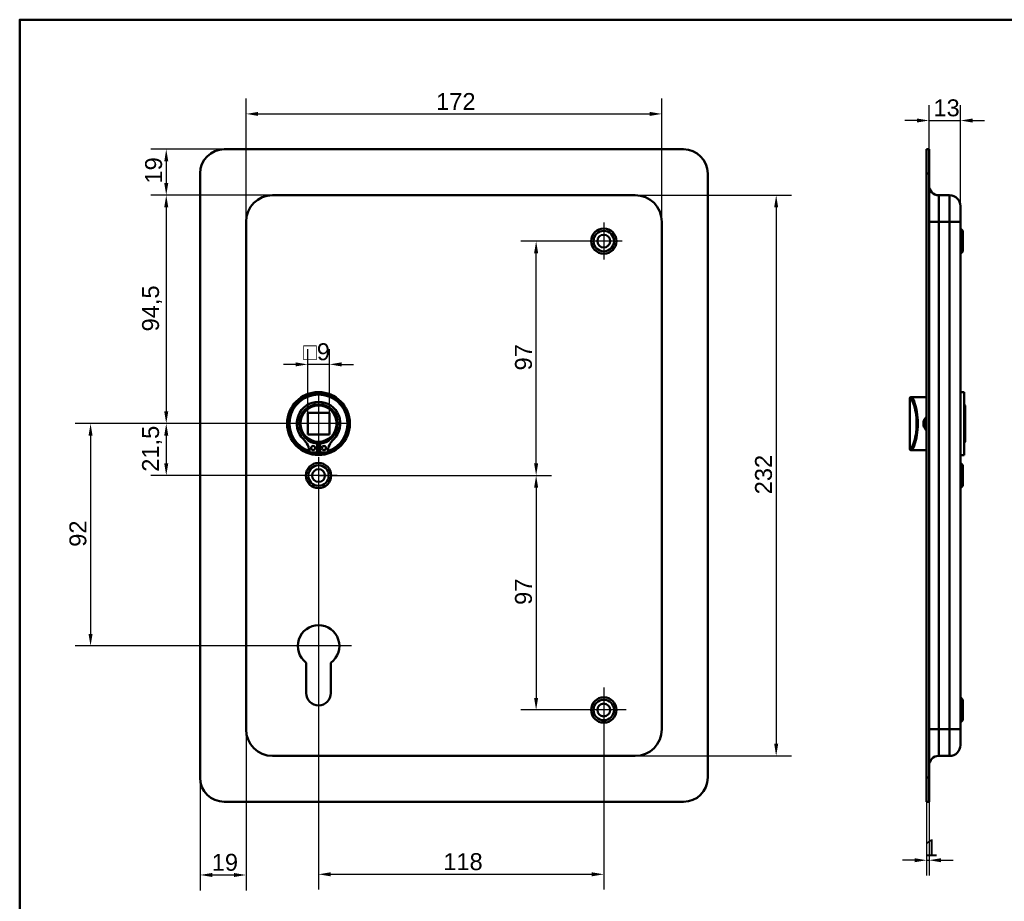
# Model space of a CAD drawing. Header units: millimetres. Extents: x 20 to 833, y 20 to 574.
# Tile 2 of 4: x 20 to 427, y 209 to 574. Entities that reach past the tile are written whole.
import ezdxf

# ---------------------------------------------------------------- set-up
doc = ezdxf.new("R2010")
doc.units = ezdxf.units.MM
doc.header["$LTSCALE"] = 2
for name, color, linetype, lineweight in [('Bemaßungen(DIN)', 7, 'Continuous', 25), ('Mittelpunktmarkierung(DIN)', 7, 'Continuous', 25), ('Sichtbare Kanten(DIN)', 7, 'Continuous', 50), ('Sichtbare tangentiale Kanten(DIN)', 7, 'Continuous', 50), ('Skizziergeometrie(DIN)', 7, 'Continuous', 50)]:
    doc.layers.add(name, color=color, linetype=linetype, lineweight=lineweight)
doc.styles.add('STANDARD-DIN~0', font='arial.ttf')
doc.dimstyles.new('CAD-LAN', dxfattribs={"dimscale": 2, "dimtxt": 3.5, "dimasz": 2.5, "dimexe": 3.175, "dimexo": 0, "dimgap": 0.8, "dimtad": 1, "dimrnd": 1e-08, "dimtxsty": 'STANDARD-DIN~0', "dimcen": 0.09, "dimdle": 10, "dimclrd": 250, "dimclre": 250, "dimclrt": 250, "dimadec": 0, "dimazin": 2, "dimtfac": 1, "dimtmove": 0, "dimatfit": 3, "dimfxl": 1, "dimtolj": 1, "dimtzin": 0, "dimlwd": 25, "dimlwe": 25, "dimarcsym": 0})

# ---------------------------------------------------------------- blocks, each defined once
blk = doc.blocks.new('Ränder Standardrahmen')
at = {"layer": 'Skizziergeometrie(DIN)', "flags": 128}
blk.add_lwpolyline([(10, 10), (10, 287), (410, 287), (410, 10), (10, 10)], dxfattribs=at)
blk = doc.blocks.new('*D8')
at = {"layer": 'Bemaßungen(DIN)', "color": 250, "linetype": 'Continuous', "lineweight": 25, "true_color": 0x3f3f3f, "transparency": 16777216}
for p, q in [((274.63, 501.38), (339.29, 501.38)), ((332.94, 496.38), (332.94, 274.38)), ((274.63, 269.38), (339.29, 269.38))]:
    blk.add_line(p, q, dxfattribs=at)
at = {"layer": 'Bemaßungen(DIN)', "color": 250, "linetype": 'Continuous', "true_color": 0x3f3f3f, "transparency": 16777216}
for points in [[(332.11, 496.38), (333.77, 496.38), (332.94, 501.38)], [(332.11, 274.38), (333.77, 274.38), (332.94, 269.38)]]:
    blk.add_solid(points, dxfattribs=at)
at = {"layer": 'Defpoints', "color": 0, "linetype": 'Continuous', "transparency": 16777216}
for p in [(274.63, 501.38), (274.63, 269.38), (332.94, 269.38)]:
    blk.add_point(p, dxfattribs=at)
at = {"layer": 'Bemaßungen(DIN)', "color": 250, "linetype": 'Continuous', "lineweight": 25, "true_color": 0x3f3f3f, "transparency": 16777216, "insert": (324.19, 377.62), "char_height": 7, "attachment_point": 1, "rotation": 90, "style": 'STANDARD-DIN~0'}
blk.add_mtext('\\A1;232', dxfattribs=at)
blk = doc.blocks.new('*D9')
at = {"layer": 'Bemaßungen(DIN)', "color": 250, "linetype": 'Continuous', "lineweight": 25, "true_color": 0x3f3f3f, "transparency": 16777216}
for p, q in [((113.63, 490.38), (113.63, 541.36)), ((285.63, 490.38), (285.63, 541.36)), ((118.63, 535.01), (280.63, 535.01))]:
    blk.add_line(p, q, dxfattribs=at)
at = {"layer": 'Bemaßungen(DIN)', "color": 250, "linetype": 'Continuous', "true_color": 0x3f3f3f, "transparency": 16777216}
for points in [[(118.63, 535.84), (118.63, 534.18), (113.63, 535.01)], [(280.63, 535.84), (280.63, 534.18), (285.63, 535.01)]]:
    blk.add_solid(points, dxfattribs=at)
at = {"layer": 'Defpoints', "color": 0, "linetype": 'Continuous', "transparency": 16777216}
for p in [(285.63, 535.01), (113.63, 490.38), (285.63, 490.38)]:
    blk.add_point(p, dxfattribs=at)
at = {"layer": 'Bemaßungen(DIN)', "color": 250, "linetype": 'Continuous', "lineweight": 25, "true_color": 0x3f3f3f, "transparency": 16777216, "insert": (192.26, 543.64), "char_height": 7, "attachment_point": 1, "style": 'STANDARD-DIN~0'}
blk.add_mtext('\\A1;172', dxfattribs=at)
blk = doc.blocks.new('*D10')
at = {"layer": 'Bemaßungen(DIN)', "color": 250, "linetype": 'Continuous', "lineweight": 25, "true_color": 0x3f3f3f, "transparency": 16777216}
for p, q in [((124.63, 501.38), (74.28, 501.38)), ((80.63, 496.38), (80.63, 411.88)), ((143.63, 406.88), (74.28, 406.88))]:
    blk.add_line(p, q, dxfattribs=at)
at = {"layer": 'Bemaßungen(DIN)', "color": 250, "linetype": 'Continuous', "true_color": 0x3f3f3f, "transparency": 16777216}
for points in [[(79.8, 496.38), (81.46, 496.38), (80.63, 501.38)], [(79.8, 411.88), (81.46, 411.88), (80.63, 406.88)]]:
    blk.add_solid(points, dxfattribs=at)
at = {"layer": 'Defpoints', "color": 0, "linetype": 'Continuous', "transparency": 16777216}
for p in [(124.63, 501.38), (80.63, 406.88), (143.63, 406.88)]:
    blk.add_point(p, dxfattribs=at)
at = {"layer": 'Bemaßungen(DIN)', "color": 250, "linetype": 'Continuous', "lineweight": 25, "true_color": 0x3f3f3f, "transparency": 16777216, "insert": (70.62, 445.01), "char_height": 7, "attachment_point": 1, "rotation": 90, "style": 'STANDARD-DIN~0'}
blk.add_mtext('\\A1;94,5', dxfattribs=at)
blk = doc.blocks.new('*D11')
at = {"layer": 'Bemaßungen(DIN)', "color": 250, "linetype": 'Continuous', "lineweight": 25, "true_color": 0x3f3f3f, "transparency": 16777216}
for p, q in [((104.63, 520.38), (74.28, 520.38)), ((80.63, 515.38), (80.63, 506.38)), ((124.63, 501.38), (74.28, 501.38))]:
    blk.add_line(p, q, dxfattribs=at)
at = {"layer": 'Bemaßungen(DIN)', "color": 250, "linetype": 'Continuous', "true_color": 0x3f3f3f, "transparency": 16777216}
for points in [[(79.8, 515.38), (81.46, 515.38), (80.63, 520.38)], [(79.8, 506.38), (81.46, 506.38), (80.63, 501.38)]]:
    blk.add_solid(points, dxfattribs=at)
at = {"layer": 'Defpoints', "color": 0, "linetype": 'Continuous', "transparency": 16777216}
for p in [(104.63, 520.38), (80.63, 501.38), (124.63, 501.38)]:
    blk.add_point(p, dxfattribs=at)
at = {"layer": 'Bemaßungen(DIN)', "color": 250, "linetype": 'Continuous', "lineweight": 25, "true_color": 0x3f3f3f, "transparency": 16777216, "insert": (71.88, 506.19), "char_height": 7, "attachment_point": 1, "rotation": 90, "style": 'STANDARD-DIN~0'}
blk.add_mtext('\\A1;19', dxfattribs=at)
blk = doc.blocks.new('*D12')
at = {"layer": 'Bemaßungen(DIN)', "color": 250, "linetype": 'Continuous', "lineweight": 25, "true_color": 0x3f3f3f, "transparency": 16777216}
for p, q in [((143.63, 406.88), (42.96, 406.88)), ((49.31, 401.88), (49.31, 319.88)), ((143.63, 314.88), (42.96, 314.88))]:
    blk.add_line(p, q, dxfattribs=at)
at = {"layer": 'Bemaßungen(DIN)', "color": 250, "linetype": 'Continuous', "true_color": 0x3f3f3f, "transparency": 16777216}
for points in [[(48.48, 401.88), (50.15, 401.88), (49.31, 406.88)], [(48.48, 319.88), (50.15, 319.88), (49.31, 314.88)]]:
    blk.add_solid(points, dxfattribs=at)
at = {"layer": 'Defpoints', "color": 0, "linetype": 'Continuous', "transparency": 16777216}
for p in [(143.63, 406.88), (49.31, 314.88), (143.63, 314.88)]:
    blk.add_point(p, dxfattribs=at)
at = {"layer": 'Bemaßungen(DIN)', "color": 250, "linetype": 'Continuous', "lineweight": 25, "true_color": 0x3f3f3f, "transparency": 16777216, "insert": (40.57, 355.9), "char_height": 7, "attachment_point": 1, "rotation": 90, "style": 'STANDARD-DIN~0'}
blk.add_mtext('\\A1;92', dxfattribs=at)
blk = doc.blocks.new('*D13')
at = {"layer": 'Bemaßungen(DIN)', "color": 250, "linetype": 'Continuous', "lineweight": 25, "true_color": 0x3f3f3f, "transparency": 16777216}
for p, q in [((143.63, 406.88), (74.28, 406.88)), ((80.63, 401.88), (80.63, 390.38)), ((143.63, 385.38), (74.28, 385.38))]:
    blk.add_line(p, q, dxfattribs=at)
at = {"layer": 'Bemaßungen(DIN)', "color": 250, "linetype": 'Continuous', "true_color": 0x3f3f3f, "transparency": 16777216}
for points in [[(79.8, 401.88), (81.46, 401.88), (80.63, 406.88)], [(79.8, 390.38), (81.46, 390.38), (80.63, 385.38)]]:
    blk.add_solid(points, dxfattribs=at)
at = {"layer": 'Defpoints', "color": 0, "linetype": 'Continuous', "transparency": 16777216}
for p in [(143.63, 406.88), (80.63, 385.38), (143.63, 385.38)]:
    blk.add_point(p, dxfattribs=at)
at = {"layer": 'Bemaßungen(DIN)', "color": 250, "linetype": 'Continuous', "lineweight": 25, "true_color": 0x3f3f3f, "transparency": 16777216, "insert": (70.62, 386.95), "char_height": 7, "attachment_point": 1, "rotation": 90, "style": 'STANDARD-DIN~0'}
blk.add_mtext('\\A1;21,5', dxfattribs=at)
blk = doc.blocks.new('*D14')
at = {"layer": 'Bemaßungen(DIN)', "color": 250, "linetype": 'Continuous', "lineweight": 25, "true_color": 0x3f3f3f, "transparency": 16777216}
for p, q in [((253.98, 482.38), (227.29, 482.38)), ((233.64, 390.38), (233.64, 477.38)), ((143.63, 385.38), (239.99, 385.38))]:
    blk.add_line(p, q, dxfattribs=at)
at = {"layer": 'Bemaßungen(DIN)', "color": 250, "linetype": 'Continuous', "true_color": 0x3f3f3f, "transparency": 16777216}
for points in [[(232.8, 477.38), (234.47, 477.38), (233.64, 482.38)], [(232.8, 390.38), (234.47, 390.38), (233.64, 385.38)]]:
    blk.add_solid(points, dxfattribs=at)
at = {"layer": 'Defpoints', "color": 0, "linetype": 'Continuous', "transparency": 16777216}
for p in [(233.64, 482.38), (253.98, 482.38), (143.63, 385.38)]:
    blk.add_point(p, dxfattribs=at)
at = {"layer": 'Bemaßungen(DIN)', "color": 250, "linetype": 'Continuous', "lineweight": 25, "true_color": 0x3f3f3f, "transparency": 16777216, "insert": (224.89, 428.86), "char_height": 7, "attachment_point": 1, "rotation": 90, "style": 'STANDARD-DIN~0'}
blk.add_mtext('\\A1;97', dxfattribs=at)
blk = doc.blocks.new('*D15')
at = {"layer": 'Bemaßungen(DIN)', "color": 250, "linetype": 'Continuous', "lineweight": 25, "true_color": 0x3f3f3f, "transparency": 16777216}
for p, q in [((143.63, 385.38), (239.99, 385.38)), ((233.64, 380.38), (233.64, 293.38)), ((252.38, 288.38), (227.29, 288.38))]:
    blk.add_line(p, q, dxfattribs=at)
at = {"layer": 'Bemaßungen(DIN)', "color": 250, "linetype": 'Continuous', "true_color": 0x3f3f3f, "transparency": 16777216}
for points in [[(232.8, 380.38), (234.47, 380.38), (233.64, 385.38)], [(232.8, 293.38), (234.47, 293.38), (233.64, 288.38)]]:
    blk.add_solid(points, dxfattribs=at)
at = {"layer": 'Defpoints', "color": 0, "linetype": 'Continuous', "transparency": 16777216}
for p in [(143.63, 385.38), (233.64, 288.38), (252.38, 288.38)]:
    blk.add_point(p, dxfattribs=at)
at = {"layer": 'Bemaßungen(DIN)', "color": 250, "linetype": 'Continuous', "lineweight": 25, "true_color": 0x3f3f3f, "transparency": 16777216, "insert": (224.89, 331.86), "char_height": 7, "attachment_point": 1, "rotation": 90, "style": 'STANDARD-DIN~0'}
blk.add_mtext('\\A1;97', dxfattribs=at)
blk = doc.blocks.new('*D16')
at = {"layer": 'Bemaßungen(DIN)', "color": 250, "linetype": 'Continuous', "lineweight": 25, "true_color": 0x3f3f3f, "transparency": 16777216}
for p, q in [((143.63, 377.73), (143.63, 214.03)), ((261.63, 279.13), (261.63, 214.03)), ((148.63, 220.38), (256.63, 220.38))]:
    blk.add_line(p, q, dxfattribs=at)
at = {"layer": 'Bemaßungen(DIN)', "color": 250, "linetype": 'Continuous', "true_color": 0x3f3f3f, "transparency": 16777216}
for points in [[(148.63, 221.21), (148.63, 219.54), (143.63, 220.38)], [(256.63, 221.21), (256.63, 219.54), (261.63, 220.38)]]:
    blk.add_solid(points, dxfattribs=at)
at = {"layer": 'Defpoints', "color": 0, "linetype": 'Continuous', "transparency": 16777216}
for p in [(143.63, 377.73), (261.63, 279.13), (261.63, 220.38)]:
    blk.add_point(p, dxfattribs=at)
at = {"layer": 'Bemaßungen(DIN)', "color": 250, "linetype": 'Continuous', "lineweight": 25, "true_color": 0x3f3f3f, "transparency": 16777216, "insert": (195.22, 229.12), "char_height": 7, "attachment_point": 1, "style": 'STANDARD-DIN~0'}
blk.add_mtext('\\A1;118', dxfattribs=at)
blk = doc.blocks.new('*D17')
at = {"layer": 'Bemaßungen(DIN)', "color": 250, "linetype": 'Continuous', "lineweight": 25, "true_color": 0x3f3f3f, "transparency": 16777216}
for p, q in [((113.63, 280.38), (113.63, 213.75)), ((94.63, 260.38), (94.63, 213.75)), ((99.63, 220.1), (108.63, 220.1))]:
    blk.add_line(p, q, dxfattribs=at)
at = {"layer": 'Bemaßungen(DIN)', "color": 250, "linetype": 'Continuous', "true_color": 0x3f3f3f, "transparency": 16777216}
for points in [[(99.63, 220.93), (99.63, 219.27), (94.63, 220.1)], [(108.63, 220.93), (108.63, 219.27), (113.63, 220.1)]]:
    blk.add_solid(points, dxfattribs=at)
at = {"layer": 'Defpoints', "color": 0, "linetype": 'Continuous', "transparency": 16777216}
for p in [(113.63, 280.38), (94.63, 260.38), (113.63, 220.1)]:
    blk.add_point(p, dxfattribs=at)
at = {"layer": 'Bemaßungen(DIN)', "color": 250, "linetype": 'Continuous', "lineweight": 25, "true_color": 0x3f3f3f, "transparency": 16777216, "insert": (99.44, 228.85), "char_height": 7, "attachment_point": 1, "style": 'STANDARD-DIN~0'}
blk.add_mtext('\\A1;19', dxfattribs=at)
blk = doc.blocks.new('*D18')
at = {"layer": 'Bemaßungen(DIN)', "color": 250, "linetype": 'Continuous', "lineweight": 25, "true_color": 0x3f3f3f, "transparency": 16777216}
for p, q in [((396.18, 520.38), (396.18, 538.63)), ((409.18, 496.88), (409.18, 538.63)), ((391.18, 532.28), (386.18, 532.28)), ((396.18, 532.28), (409.18, 532.28)), ((414.18, 532.28), (419.18, 532.28))]:
    blk.add_line(p, q, dxfattribs=at)
at = {"layer": 'Bemaßungen(DIN)', "color": 250, "linetype": 'Continuous', "true_color": 0x3f3f3f, "transparency": 16777216}
for points in [[(391.18, 533.11), (391.18, 531.45), (396.18, 532.28)], [(414.18, 533.11), (414.18, 531.45), (409.18, 532.28)]]:
    blk.add_solid(points, dxfattribs=at)
at = {"layer": 'Defpoints', "color": 0, "linetype": 'Continuous', "transparency": 16777216}
for p in [(409.18, 532.28), (396.18, 520.38), (409.18, 496.88)]:
    blk.add_point(p, dxfattribs=at)
at = {"layer": 'Bemaßungen(DIN)', "color": 250, "linetype": 'Continuous', "lineweight": 25, "true_color": 0x3f3f3f, "transparency": 16777216, "insert": (398, 541.03), "char_height": 7, "attachment_point": 1, "style": 'STANDARD-DIN~0'}
blk.add_mtext('\\A1;13', dxfattribs=at)
blk = doc.blocks.new('*D19')
at = {"layer": 'Bemaßungen(DIN)', "color": 250, "linetype": 'Continuous', "lineweight": 25, "true_color": 0x3f3f3f, "transparency": 16777216}
for p, q in [((395.18, 250.38), (395.18, 219.85)), ((396.18, 250.38), (396.18, 219.85)), ((390.18, 226.2), (385.18, 226.2)), ((395.18, 226.2), (396.18, 226.2)), ((401.18, 226.2), (406.18, 226.2))]:
    blk.add_line(p, q, dxfattribs=at)
at = {"layer": 'Bemaßungen(DIN)', "color": 250, "linetype": 'Continuous', "true_color": 0x3f3f3f, "transparency": 16777216}
for points in [[(390.18, 227.04), (390.18, 225.37), (395.18, 226.2)], [(401.18, 227.04), (401.18, 225.37), (396.18, 226.2)]]:
    blk.add_solid(points, dxfattribs=at)
at = {"layer": 'Defpoints', "color": 0, "linetype": 'Continuous', "transparency": 16777216}
for p in [(395.18, 250.38), (396.18, 250.38), (396.18, 226.2)]:
    blk.add_point(p, dxfattribs=at)
at = {"layer": 'Bemaßungen(DIN)', "color": 250, "linetype": 'Continuous', "lineweight": 25, "true_color": 0x3f3f3f, "transparency": 16777216, "insert": (394.39, 234.83), "char_height": 7, "attachment_point": 1, "style": 'STANDARD-DIN~0'}
blk.add_mtext('\\A1;1', dxfattribs=at)
blk = doc.blocks.new('*D26')
at = {"layer": 'Bemaßungen(DIN)', "color": 250, "linetype": 'Continuous', "lineweight": 25, "true_color": 0x3f3f3f, "transparency": 16777216}
for p, q in [((139.13, 411.38), (139.13, 437.73)), ((148.13, 411.38), (148.13, 437.73)), ((134.13, 431.38), (129.13, 431.38)), ((148.13, 431.38), (139.13, 431.38)), ((153.13, 431.38), (158.13, 431.38))]:
    blk.add_line(p, q, dxfattribs=at)
at = {"layer": 'Bemaßungen(DIN)', "color": 250, "linetype": 'Continuous', "true_color": 0x3f3f3f, "transparency": 16777216}
for points in [[(134.13, 432.21), (134.13, 430.54), (139.13, 431.38)], [(153.13, 432.21), (153.13, 430.54), (148.13, 431.38)]]:
    blk.add_solid(points, dxfattribs=at)
at = {"layer": 'Defpoints', "color": 0, "linetype": 'Continuous', "transparency": 16777216}
for p in [(139.13, 431.38), (139.13, 411.38), (148.13, 411.38)]:
    blk.add_point(p, dxfattribs=at)
at = {"layer": 'Bemaßungen(DIN)', "color": 250, "linetype": 'Continuous', "lineweight": 25, "true_color": 0x3f3f3f, "transparency": 16777216, "insert": (137.26, 440.12), "char_height": 7, "attachment_point": 1, "style": 'STANDARD-DIN~0'}
blk.add_mtext('\\A1;\\fAIGDT|b0|i0;\\H7.0000;o\\fArial|b0|i0;\\H7.0000;9', dxfattribs=at)

msp = doc.modelspace()

# ---------------------------------------------------------------- linework, layer by layer
at = {"layer": 'Mittelpunktmarkierung(DIN)', "linetype": 'Continuous'}
for p, q in [((261.629, 490.027), (261.629, 474.727)), ((269.279, 482.377), (253.979, 482.377)), ((143.629, 419.377), (143.629, 394.377)), ((156.129, 406.877), (131.129, 406.877)), ((143.629, 393.027), (143.629, 377.727)), ((151.279, 385.377), (135.979, 385.377)), ((143.629, 328.477), (143.629, 304.877)), ((157.229, 314.877), (130.029, 314.877)), ((261.629, 297.627), (261.629, 279.127)), ((270.879, 288.377), (252.379, 288.377))]:
    msp.add_line(p, q, dxfattribs=at)
at = {"layer": 'Sichtbare Kanten(DIN)'}
for p, q in [((104.629, 520.377), (294.629, 520.377)), ((396.18, 520.377), (395.18, 520.377)), ((395.18, 510.377), (395.18, 520.377)), ((396.18, 520.377), (396.18, 510.377)), ((94.629, 260.377), (94.629, 510.377)), ((304.629, 510.377), (304.629, 260.377)), ((395.18, 260.377), (395.18, 510.377)), ((396.18, 260.377), (396.18, 510.377)), ((274.629, 501.377), (124.629, 501.377)), ((400.18, 501.377), (404.68, 501.377)), ((409.18, 496.877), (409.18, 490.377)), ((113.629, 490.377), (113.629, 280.377)), ((285.629, 280.377), (285.629, 490.377)), ((409.18, 280.377), (409.18, 490.377)), ((410.18, 486.627), (409.18, 487.627)), ((410.18, 486.627), (410.18, 478.127)), ((410.18, 478.127), (409.18, 477.127)), ((410.68, 419.877), (409.18, 419.877)), ((410.68, 393.877), (410.68, 419.877)), ((388.18, 417.377), (388.18, 396.377)), ((388.68, 417.877), (388.968, 417.877)), ((390.68, 417.877), (388.968, 417.877)), ((395.18, 417.877), (390.68, 417.877)), ((411.18, 414.377), (410.68, 414.877)), ((411.18, 414.377), (411.18, 399.377)), ((139.129, 411.377), (139.129, 402.377)), ((148.129, 411.377), (139.129, 411.377)), ((148.129, 402.377), (148.129, 411.377)), ((139.129, 402.377), (148.129, 402.377)), ((411.18, 399.377), (410.68, 398.877)), ((143.012, 398.619), (143.012, 394.919)), ((144.246, 394.919), (144.246, 398.619)), ((388.968, 395.877), (388.68, 395.877)), ((390.68, 395.877), (388.968, 395.877)), ((395.18, 395.877), (390.68, 395.877)), ((143.012, 394.919), (139.989, 394.919)), ((147.27, 394.919), (144.246, 394.919)), ((410.68, 393.877), (409.18, 393.877)), ((410.18, 389.627), (409.18, 390.627)), ((410.18, 389.627), (410.18, 381.127)), ((410.18, 381.127), (409.18, 380.127)), ((138.529, 295.377), (138.529, 307.952)), ((148.729, 307.952), (148.729, 295.377)), ((410.18, 292.627), (409.18, 293.627)), ((410.18, 292.627), (410.18, 284.127)), ((410.18, 284.127), (409.18, 283.127)), ((409.18, 280.377), (409.18, 273.877)), ((124.629, 269.377), (274.629, 269.377)), ((400.18, 269.377), (404.68, 269.377)), ((395.18, 250.377), (395.18, 260.377)), ((396.18, 260.377), (396.18, 250.377)), ((294.629, 250.377), (104.629, 250.377)), ((395.18, 250.377), (396.18, 250.377))]:
    msp.add_line(p, q, dxfattribs=at)
for centre, radius in [((261.629, 482.377), 5.25), ((261.629, 482.377), 4.25), ((261.629, 482.377), 2.65), ((143.629, 406.877), 13), ((143.629, 406.877), 12.5), ((143.629, 406.877), 8), ((143.629, 406.877), 7.5), ((141.397, 396.769), 0.85), ((145.861, 396.769), 0.85), ((143.629, 385.377), 5.25), ((143.629, 385.377), 4.25), ((143.629, 385.377), 2.65), ((261.629, 288.377), 5.25), ((261.629, 288.377), 4.25), ((261.629, 288.377), 2.65)]:
    msp.add_circle(centre, radius, dxfattribs=at)
for centre, radius, start, end in [((104.629, 510.377), 10, 90, 180), ((294.629, 510.377), 10, 0, 90), ((400.18, 505.377), 4, 180, 270), ((124.629, 490.377), 11, 90, 180), ((274.629, 490.377), 11, 0, 90), ((404.68, 496.877), 4.5, 0, 90), ((143.629, 406.877), 12, 288.17213, 251.82787), ((143.629, 406.877), 9.017, 314.1409, 225.8591), ((388.68, 417.377), 0.5, 90, 180), ((131.306, 394.179), 8.678, 4.96705, 45.8591), ((143.629, 406.144), 7.55, 215.6871, 265.31499), ((143.629, 406.877), 8.2, 243.63056, 296.36944), ((143.629, 406.144), 7.55, 274.68501, 324.3129), ((155.952, 394.179), 8.678, 134.1409, 175.03295), ((143.629, 406.877), 9, 266.0711, 273.9289), ((388.68, 396.377), 0.5, 180, 270), ((143.629, 406.877), 12, 265.21102, 274.78898), ((143.629, 314.877), 8.6, 306.37184, 233.62816), ((143.629, 295.377), 5.1, 180, 0), ((124.629, 280.377), 11, 180, 270), ((274.629, 280.377), 11, 270, 0), ((404.68, 273.877), 4.5, 270, 0), ((400.18, 265.377), 4, 90, 180), ((104.629, 260.377), 10, 180, 270), ((294.629, 260.377), 10, 270, 0)]:
    msp.add_arc(centre, radius, start, end, dxfattribs=at)
for points, knots in [([(395.18, 409.672), (394.946, 409.493), (394.374, 408.922), (393.793, 407.686), (393.789, 405.749), (394.548, 404.574), (395.18, 404.083)], [-1.90104338, -1.90104338, -1.90104338, -1.90104338, -1.81291674, -1.66184035, -1.51076395, -1.2719308, -1.2719308, -1.2719308, -1.2719308]), ([(395.183, 404.643), (394.727, 405.053), (394.395, 405.602), (394.257, 406.204), (394.156, 406.642), (394.155, 407.108), (394.256, 407.548), (394.357, 407.987), (394.558, 408.4), (394.836, 408.748), (394.94, 408.879), (395.056, 409.001), (395.18, 409.113)], [3.4181059, 3.4181059, 3.4181059, 3.4181059, 3.62583349, 3.62583349, 3.62583349, 3.77690989, 3.77690989, 3.77690989, 3.92798628, 3.92798628, 3.92798628, 3.98481202, 3.98481202, 3.98481202, 3.98481202])]:
    msp.add_open_spline(points, degree=3, knots=knots, dxfattribs=at)
at = {"layer": 'Sichtbare tangentiale Kanten(DIN)'}
for p, q in [((395.18, 510.377), (396.18, 510.377)), ((400.18, 501.377), (400.18, 490.377)), ((404.68, 490.377), (404.68, 501.377)), ((400.18, 490.377), (396.18, 490.377)), ((400.18, 490.377), (404.68, 490.377)), ((400.18, 280.377), (400.18, 490.377)), ((404.68, 490.377), (409.18, 490.377)), ((404.68, 490.377), (404.68, 280.377)), ((388.471, 417.377), (388.18, 417.377)), ((388.18, 396.377), (388.471, 396.377)), ((400.18, 280.377), (396.18, 280.377)), ((400.18, 280.377), (404.68, 280.377)), ((400.18, 280.377), (400.18, 269.377)), ((404.68, 280.377), (409.18, 280.377)), ((404.68, 269.377), (404.68, 280.377)), ((396.18, 260.377), (395.18, 260.377))]:
    msp.add_line(p, q, dxfattribs=at)
for centre, major_axis, start_param, end_param in [((388.968, 417.377), (0, 0.5), 0, 1.5707963), ((388.968, 396.377), (0, -0.5), 4.712389, 6.2831853)]:
    msp.add_ellipse(centre, major_axis=major_axis, ratio=0.9934228, start_param=start_param, end_param=end_param, dxfattribs=at)
for points, knots in [([(388.471, 417.377), (388.655, 417.377), (388.932, 417.013), (389.251, 416.337), (389.57, 415.66), (389.929, 414.671), (390.242, 413.453), (390.555, 412.235), (390.821, 410.788), (390.955, 409.243), (391.088, 407.699), (391.088, 406.057), (390.954, 404.512), (390.82, 402.967), (390.555, 401.518), (390.242, 400.3), (389.929, 399.082), (389.57, 398.093), (389.251, 397.417), (388.932, 396.741), (388.655, 396.377), (388.471, 396.377)], [0, 0, 0, 0, 0.4776116, 0.4776116, 0.4776116, 0.9552233, 0.9552233, 0.9552233, 1.4328349, 1.4328349, 1.4328349, 1.9104465, 1.9104465, 1.9104465, 2.3880581, 2.3880581, 2.3880581, 2.8656698, 2.8656698, 2.8656698, 3.3432814, 3.3432814, 3.3432814, 3.3432814]), ([(388.968, 395.877), (389.15, 395.877), (389.424, 396.257), (389.739, 396.966), (390.053, 397.675), (390.409, 398.711), (390.718, 399.987), (391.028, 401.263), (391.291, 402.781), (391.423, 404.4), (391.555, 406.018), (391.556, 407.738), (391.424, 409.355), (391.293, 410.973), (391.028, 412.49), (390.719, 413.766), (390.409, 415.042), (390.054, 416.078), (389.739, 416.787), (389.424, 417.497), (389.15, 417.877), (388.968, 417.877)], [-3.3432814, -3.3432814, -3.3432814, -3.3432814, -2.8656698, -2.8656698, -2.8656698, -2.3880581, -2.3880581, -2.3880581, -1.9104465, -1.9104465, -1.9104465, -1.4328349, -1.4328349, -1.4328349, -0.9552233, -0.9552233, -0.9552233, -0.4776116, -0.4776116, -0.4776116, 0, 0, 0, 0])]:
    msp.add_open_spline(points, degree=3, knots=knots, dxfattribs=at)

# ---------------------------------------------------------------- block references
at = {"xscale": 2, "yscale": 2, "zscale": 2}
msp.add_blockref('Ränder Standardrahmen', (0, 0), dxfattribs=at)

# ---------------------------------------------------------------- dimensions: what is measured, and where the dimension line sits
at = {"layer": 'Bemaßungen(DIN)', "color": 250, "linetype": 'Continuous', "lineweight": 25, "true_color": 0x3f3f3f}
for base, p1, p2, angle, override, picture, middle in [((285.629, 535.011), (113.629, 490.377), (285.629, 490.377), 180, {"dimgap": 0.8, "dimdec": 2, "dimtol": 0, "dimlim": 0, "dimtp": 0, "dimtm": 0, "dimtdec": 2, "dimtofl": 0, "dimatfit": 1}, '*D9', (199.629, 535.011)), ((409.18, 532.28), (396.18, 520.377), (409.18, 496.877), 180, {"dimgap": 0.8, "dimdec": 2, "dimtol": 0, "dimlim": 0, "dimtp": 0, "dimtm": 0, "dimtdec": 2, "dimtofl": 1, "dimatfit": 1}, '*D18', (402.68, 532.28)), ((80.629, 501.377), (104.629, 520.377), (124.629, 501.377), 270, {"dimgap": 0.8, "dimdec": 2, "dimtol": 0, "dimlim": 0, "dimtp": 0, "dimtm": 0, "dimtdec": 2, "dimtofl": 0, "dimatfit": 1}, '*D11', (80.629, 510.877)), ((80.629, 406.877), (124.629, 501.377), (143.629, 406.877), 90, {"dimgap": 0.8, "dimdec": 2, "dimtol": 0, "dimlim": 0, "dimtp": 0, "dimtm": 0, "dimtdec": 2, "dimtofl": 0, "dimatfit": 1}, '*D10', (80.629, 454.127)), ((332.94, 269.377), (274.629, 501.377), (274.629, 269.377), 90, {"dimgap": 0.8, "dimdec": 2, "dimtol": 0, "dimlim": 0, "dimtp": 0, "dimtm": 0, "dimtdec": 2, "dimtofl": 0, "dimatfit": 1}, '*D8', (332.94, 385.377)), ((233.637, 482.377), (143.629, 385.377), (253.979, 482.377), 90, {"dimgap": 0.8, "dimdec": 2, "dimtol": 0, "dimlim": 0, "dimtp": 0, "dimtm": 0, "dimtdec": 2, "dimtofl": 0, "dimatfit": 1}, '*D14', (233.637, 433.877)), ((49.314, 314.877), (143.629, 406.877), (143.629, 314.877), 90, {"dimgap": 0.8, "dimdec": 2, "dimtol": 0, "dimlim": 0, "dimtp": 0, "dimtm": 0, "dimtdec": 2, "dimtofl": 0, "dimatfit": 1}, '*D12', (49.314, 360.877)), ((80.629, 385.377), (143.629, 406.877), (143.629, 385.377), 90, {"dimgap": 0.8, "dimdec": 2, "dimtol": 0, "dimlim": 0, "dimtp": 0, "dimtm": 0, "dimtdec": 2, "dimtofl": 0, "dimatfit": 1}, '*D13', (80.629, 396.127)), ((233.637, 288.377), (143.629, 385.377), (252.379, 288.377), 90, {"dimgap": 0.8, "dimdec": 2, "dimtol": 0, "dimlim": 0, "dimtp": 0, "dimtm": 0, "dimtdec": 2, "dimtofl": 0, "dimatfit": 1}, '*D15', (233.637, 336.877)), ((261.629, 220.377), (143.629, 377.727), (261.629, 279.127), 180, {"dimgap": 0.8, "dimdec": 2, "dimtol": 0, "dimlim": 0, "dimtp": 0, "dimtm": 0, "dimtdec": 2, "dimtofl": 0, "dimatfit": 1}, '*D16', (202.629, 220.377)), ((396.18, 226.202), (395.18, 250.377), (396.18, 250.377), 180, {"dimgap": 0.8, "dimdec": 2, "dimtol": 0, "dimlim": 0, "dimtp": 0, "dimtm": 0, "dimtdec": 2, "dimtofl": 1, "dimatfit": 1}, '*D19', (395.68, 226.202))]:
    dim = msp.add_linear_dim(base=base, p1=p1, p2=p2, angle=angle, dimstyle='CAD-LAN', override=override, dxfattribs=at)
    dim.commit()
    dim.dimension.update_dxf_attribs({"geometry": picture, "text_midpoint": middle, "dimtype": 160})
dim = msp.add_linear_dim(base=(139.129, 431.377), p1=(148.129, 411.377), p2=(139.129, 411.377), angle=180, text='\\fAIGDT|b0|i0;\\H7.0000;o\\fArial|b0|i0;\\H7.0000;<>', dimstyle='CAD-LAN', override={"dimgap": 0.8, "dimdec": 2, "dimtol": 0, "dimlim": 0, "dimtp": 0, "dimtm": 0, "dimtdec": 2, "dimtofl": 1, "dimatfit": 1}, dxfattribs=at)
dim.commit()
dim.dimension.update_dxf_attribs({"geometry": '*D26', "text_midpoint": (143.629, 431.377), "dimtype": 160})
dim = msp.add_linear_dim(base=(113.629, 220.099), p1=(94.629, 260.377), p2=(113.629, 280.377), dimstyle='CAD-LAN', override={"dimgap": 0.8, "dimdec": 2, "dimtol": 0, "dimlim": 0, "dimtp": 0, "dimtm": 0, "dimtdec": 2, "dimtofl": 0, "dimatfit": 1}, dxfattribs=at)
dim.commit()
dim.dimension.update_dxf_attribs({"geometry": '*D17', "text_midpoint": (104.129, 220.099), "dimtype": 160})

doc.saveas('drawing.dxf')
